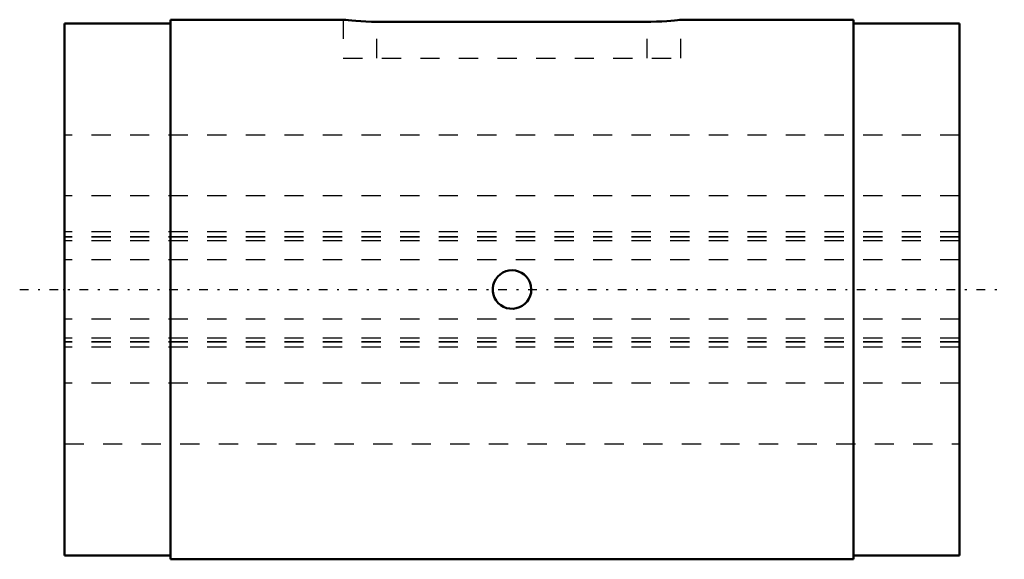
# Model space of a CAD drawing. Header units: millimetres. Extents: x -2.3 to 48.7, y -14 to 14.
import ezdxf

# ---------------------------------------------------------------- set-up
doc = ezdxf.new("R2010")
doc.units = ezdxf.units.MM
doc.linetypes.add('Center', pattern=[1.5, 0.45, -0.5, 0.05, -0.5])
doc.linetypes.add('Dashed', pattern=[2, 1, -1])
for name, color, linetype, lineweight in [('2d ConnectionPoints', 7, 'Continuous', 50), ('AM_0', 7, 'Continuous', 50), ('AM_7', 7, 'Center', 25), ('AM_9', 6, 'Dashed', 25)]:
    doc.layers.add(name, color=color, linetype=linetype, lineweight=lineweight)

# ---------------------------------------------------------------- blocks, each defined once
blk = doc.blocks.new('1_1LT16X_Cylindar_0_in_LT16X_46_4L_00__0')
at = {"layer": 'AM_0'}
for p, q in [((5.5, 13.8), (0, 13.8)), ((0, 13.8), (0, -13.8)), ((14.456, 14), (5.5, 14)), ((5.5, 14), (5.5, -14)), ((30.2, 13.89), (16.2, 13.89)), ((40.9, 14), (31.944, 14)), ((40.9, 14), (40.9, -14)), ((46.4, 13.8), (40.9, 13.8)), ((46.4, 13.8), (46.4, -13.8)), ((0, -13.8), (5.5, -13.8)), ((5.5, -14), (40.9, -14)), ((40.9, -13.8), (46.4, -13.8))]:
    blk.add_line(p, q, dxfattribs=at)
for points in [[(16.2, 13.89), (15.912, 13.893), (15.623, 13.902), (15.359, 13.916), (15.112, 13.933), (14.9, 13.951), (14.72, 13.969), (14.586, 13.984), (14.494, 13.995), (14.453, 14), (14.45, 14)], [(31.95, 14), (31.939, 13.999), (31.883, 13.992), (31.778, 13.98), (31.632, 13.964), (31.441, 13.946), (31.22, 13.928), (30.963, 13.911), (30.691, 13.899), (30.397, 13.892), (30.2, 13.89)], [(24.2, 0), (24.186, -0.168), (24.144, -0.331), (24.075, -0.484), (23.982, -0.624), (23.866, -0.746), (23.731, -0.847), (23.581, -0.924), (23.421, -0.975), (23.254, -0.998), (23.085, -0.993), (22.921, -0.96), (22.764, -0.9), (22.619, -0.814), (22.491, -0.705), (22.383, -0.576), (22.298, -0.431), (22.238, -0.273), (22.206, -0.108), (22.202, 0.061), (22.226, 0.227), (22.278, 0.387), (22.356, 0.536), (22.458, 0.67), (22.58, 0.785), (22.721, 0.878), (22.875, 0.946), (23.039, 0.987), (23.207, 1), (23.374, 0.985), (23.537, 0.942), (23.69, 0.872), (23.829, 0.778), (23.95, 0.661), (24.051, 0.526), (24.127, 0.375), (24.177, 0.214), (24.2, 0)]]:
    blk.add_lwpolyline(points, dxfattribs=at)
at = {"layer": 'AM_7'}
blk.add_line((-2.32, 0), (48.72, 0), dxfattribs=at)
at = {"layer": 'AM_9'}
for p, q in [((14.45, 14), (14.45, 12)), ((16.2, 12), (16.2, 13.89)), ((30.2, 12), (30.2, 13.89)), ((31.95, 12), (31.95, 14)), ((14.45, 12), (31.95, 12)), ((46.4, 8), (0, 8)), ((46.4, 4.866), (0, 4.866)), ((46.4, 2.998), (0, 2.998)), ((46.4, 2.738), (0, 2.738)), ((46.4, 2.708), (0, 2.708)), ((46.4, 2.532), (0, 2.532)), ((46.4, 1.536), (0, 1.536)), ((46.4, -1.536), (0, -1.536)), ((46.4, -2.532), (0, -2.532)), ((46.4, -2.708), (0, -2.708)), ((46.4, -2.738), (0, -2.738)), ((46.4, -2.998), (0, -2.998)), ((46.4, -4.866), (0, -4.866)), ((0, -8), (46.4, -8))]:
    blk.add_line(p, q, dxfattribs=at)
blk = doc.blocks.new('2_1LT16X_46_4Shaft_0_in_LT16X_46_4L_00__0')
at = {"layer": 'AM_9'}
for p, q in [((46.4, 8), (0, 8)), ((46.4, 4.866), (0, 4.866)), ((46.4, 2.998), (0, 2.998)), ((46.4, 2.738), (0, 2.738)), ((46.4, 2.708), (0, 2.708)), ((46.4, 2.532), (0, 2.532)), ((46.4, 1.536), (0, 1.536)), ((46.4, -1.536), (0, -1.536)), ((46.4, -2.532), (0, -2.532)), ((46.4, -2.708), (0, -2.708)), ((46.4, -2.738), (0, -2.738)), ((46.4, -2.998), (0, -2.998)), ((46.4, -4.866), (0, -4.866)), ((0, -8), (46.4, -8))]:
    blk.add_line(p, q, dxfattribs=at)

msp = doc.modelspace()

# ---------------------------------------------------------------- linework, layer by layer
at = {"layer": '2d ConnectionPoints'}
msp.add_point((0, 0), dxfattribs=at)

# ---------------------------------------------------------------- block references
for name in ['1_1LT16X_Cylindar_0_in_LT16X_46_4L_00__0', '2_1LT16X_46_4Shaft_0_in_LT16X_46_4L_00__0']:
    msp.add_blockref(name, (0, 0))

doc.saveas('drawing.dxf')
